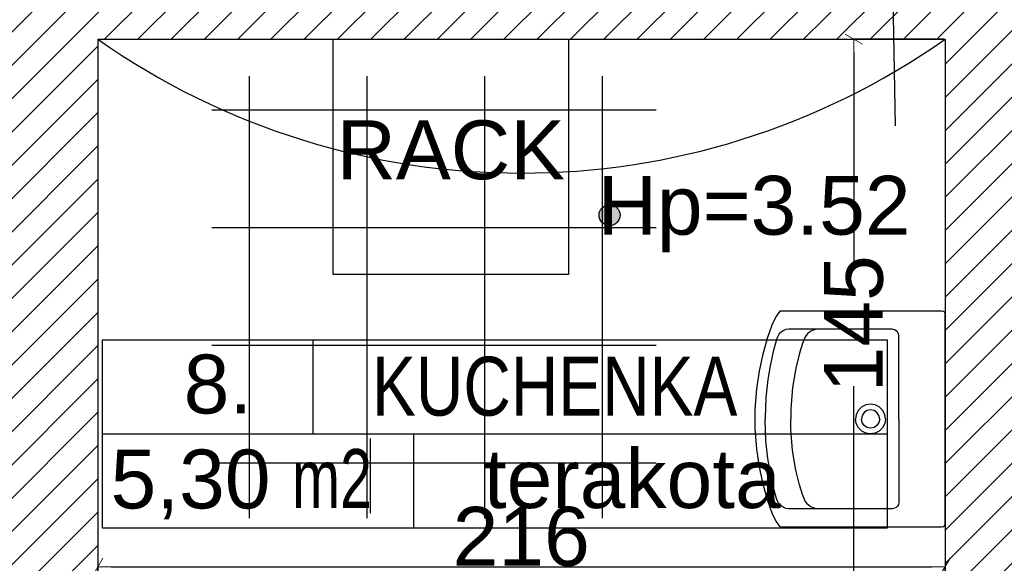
# Model space of a CAD drawing. Header units: millimetres. Extents: x 75543 to 124291, y -109148 to -86372.
# Tile 58 of 99: x 102088 to 104598, y -103611 to -102226. Entities that reach past the tile are written whole.
import ezdxf

# ---------------------------------------------------------------- set-up
doc = ezdxf.new("R2010")
doc.units = ezdxf.units.MM
doc.header["$MEASUREMENT"] = 0
for name, color, linetype in [('A-OPISY-2', 7, 'Continuous'), ('A-OPISY-3', 7, 'Continuous'), ('A-WYSOKOSCI', 7, 'Continuous'), ('A_okno', 7, 'Continuous'), ('DIM MALY', 7, 'Continuous'), ('Drawing & Figure', 7, 'Continuous'), ('meble', 7, 'Continuous'), ('POSADZKI', 7, 'Continuous'), ('strop', 7, 'Continuous'), ('Structural - Bearing', 7, 'Continuous')]:
    doc.layers.add(name, color=color, linetype=linetype)
doc.styles.add('STYL_AUTOMATYCZNY_1', font='arial.ttf')
doc.styles.add('STYL_AUTOMATYCZNY_2', font='arial.ttf')
doc.styles.add('STYL_AUTOMATYCZNY_6', font='arial.ttf', dxfattribs={"width": 0.8})
doc.styles.add('STYL_AUTOMATYCZNY_7', font='arial.ttf', dxfattribs={"width": 0.7})
doc.dimstyles.new('STYL_AUTOMATYCZNY__2', dxfattribs={"dimtxt": 150, "dimasz": 34.231941, "dimexe": 0.18, "dimexo": 3, "dimgap": 0, "dimtad": 1, "dimdec": 0, "dimlfac": 0.1, "dimzin": 0, "dimdsep": 46, "dimtxsty": 'STYL_AUTOMATYCZNY_2', "dimblk": 'ARROWHEAD_2', "dimblk1": 'ARROWHEAD_2', "dimblk2": 'ARROWHEAD_2', "dimcen": 0.09, "dimclrd": 5, "dimclre": 5, "dimclrt": 1, "dimadec": 0, "dimazin": 0, "dimtfac": 1, "dimtdec": 4, "dimtmove": 0, "dimatfit": 3, "dimfxl": 0, "dimtolj": 1, "dimtzin": 0, "dimarcsym": 0})
doc.dimstyles.new('STYL_AUTOMATYCZNY__3', dxfattribs={"dimtxt": 150, "dimasz": 34.231941, "dimexe": 0.18, "dimexo": 3, "dimgap": 0, "dimtad": 1, "dimtih": 1, "dimtoh": 1, "dimdec": 0, "dimlfac": 0.1, "dimzin": 0, "dimdsep": 46, "dimtxsty": 'STYL_AUTOMATYCZNY_2', "dimblk": 'ARROWHEAD_2', "dimblk1": 'ARROWHEAD_2', "dimblk2": 'ARROWHEAD_2', "dimcen": 0.09, "dimclrd": 5, "dimclre": 5, "dimclrt": 1, "dimadec": 0, "dimazin": 0, "dimtfac": 1, "dimtdec": 4, "dimtmove": 0, "dimatfit": 3, "dimfxl": 0, "dimtolj": 1, "dimtzin": 0, "dimarcsym": 0})

# ---------------------------------------------------------------- blocks, each defined once
blk = doc.blocks.new('ARROWHEAD_2')
at = {"color": 0, "linetype": 'Continuous', "lineweight": 0}
for p, q in [((0, 0), (-1, 0)), ((-0.378, -0.655), (0.378, 0.655))]:
    blk.add_line(p, q, dxfattribs=at)
blk = doc.blocks.new('*D896')
at = {"layer": 'Defpoints', "color": 0}
for p in [(104447.3, -102275.5), (104214.7, -103725.5), (104447.3, -103725.5)]:
    blk.add_point(p, dxfattribs=at)
at = {"layer": 'DIM MALY', "color": 5, "lineweight": -2}
for p, q in [((104444.3, -102275.5), (104214.6, -102275.5)), ((104214.7, -102309.7), (104214.7, -102841.7)), ((104214.7, -103691.3), (104214.7, -103160.1)), ((104444.3, -103725.5), (104214.6, -103725.5))]:
    blk.add_line(p, q, dxfattribs=at)
at = {"layer": 'DIM MALY', "color": 5, "lineweight": -2, "xscale": 34.23194115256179, "yscale": 34.23194115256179, "zscale": 34.23194115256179}
for p, rotation in [((104214.7, -102275.5), 90), ((104214.7, -103725.5), 270)]:
    blk.add_blockref('ARROWHEAD_2', p, dxfattribs=dict(at, rotation=rotation))
at = {"layer": 'DIM MALY', "color": 1, "insert": (104214.7, -103000.9), "char_height": 150, "attachment_point": 5, "rotation": 90, "style": 'STYL_AUTOMATYCZNY_2'}
blk.add_mtext('\\A1;145', dxfattribs=at)
blk = doc.blocks.new('*D904')
at = {"layer": 'Defpoints', "color": 0}
for p in [(104447.3, -103620.2), (102287.3, -103725.2), (104447.3, -103725.2)]:
    blk.add_point(p, dxfattribs=at)
at = {"layer": 'DIM MALY', "color": 5, "lineweight": -2}
for p, q in [((102287.3, -103722.2), (102287.3, -103620)), ((102321.5, -103620.2), (104413, -103620.2)), ((104447.3, -103722.2), (104447.3, -103620))]:
    blk.add_line(p, q, dxfattribs=at)
at = {"layer": 'DIM MALY', "color": 5, "lineweight": -2, "xscale": 34.23194115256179, "yscale": 34.23194115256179, "zscale": 34.23194115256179, "rotation": 180}
blk.add_blockref('ARROWHEAD_2', (102287.3, -103620.2), dxfattribs=at)
at = {"layer": 'DIM MALY', "color": 5, "lineweight": -2, "xscale": 34.23194115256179, "yscale": 34.23194115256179, "zscale": 34.23194115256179}
blk.add_blockref('ARROWHEAD_2', (104447.3, -103620.2), dxfattribs=at)
at = {"layer": 'DIM MALY', "color": 1, "insert": (103366.9, -103543.6), "char_height": 150, "attachment_point": 5, "style": 'STYL_AUTOMATYCZNY_2'}
blk.add_mtext('\\A1;216', dxfattribs=at)
blk = doc.blocks.new('*D994')
at = {"layer": 'Defpoints', "color": 0}
for p in [(101967.3, -89539.7), (107158.2, -89539.7), (107158.2, -107560.1)]:
    blk.add_point(p, dxfattribs=at)
at = {"layer": 'DIM MALY', "color": 5, "lineweight": -2}
for p, q in [((101967.3, -89542.7), (101967.3, -107560.3)), ((107158.2, -89542.7), (107158.2, -107560.3)), ((102001.5, -107560.1), (107123.9, -107560.1))]:
    blk.add_line(p, q, dxfattribs=at)
at = {"layer": 'DIM MALY', "color": 5, "lineweight": -2, "xscale": 34.23194115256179, "yscale": 34.23194115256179, "zscale": 34.23194115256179, "rotation": 180}
blk.add_blockref('ARROWHEAD_2', (101967.3, -107560.1), dxfattribs=at)
at = {"layer": 'DIM MALY', "color": 5, "lineweight": -2, "xscale": 34.23194115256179, "yscale": 34.23194115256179, "zscale": 34.23194115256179}
blk.add_blockref('ARROWHEAD_2', (107158.2, -107560.1), dxfattribs=at)
at = {"layer": 'DIM MALY', "color": 1, "insert": (104562.3, -107483.6), "char_height": 150, "attachment_point": 5, "style": 'STYL_AUTOMATYCZNY_2'}
blk.add_mtext('\\A1;519', dxfattribs=at)

msp = doc.modelspace()

# ---------------------------------------------------------------- hatches: boundary and pattern name
at = {"layer": 'A-WYSOKOSCI'}
msp.add_hatch(color=256, dxfattribs=at).paths.add_polyline_path([(103618.8, -102723.7, 1), (103565.4, -102723.7, 1)])
at = {"layer": 'Drawing & Figure'}
h = msp.add_hatch(dxfattribs=at)
h.set_pattern_fill('Common_Brick_0003', color=256, style=0, pattern_type=2)
h.set_pattern_definition([(45, (0, 0), (-42.426407, 42.426407), [])])
h.paths.add_polyline_path([(100597.2, -99673.5), (100984.4, -99674.1), (101567.2, -99675.1), (101567.2, -99753.6), (101567.2, -99893.6), (101567.2, -101430.2), (101567.3, -102115.2), (101647.3, -102115.2), (101647.3, -103725.2), (101647.3, -104725.5), (100777.3, -104725.5), (100668.1, -105005.5), (100668.1, -105264.9), (100668.1, -105275.5), (100897.6, -105340.5), (100897.6, -105390.9), (100910.3, -105390.9, 0.270785), (100955.9, -105442), (100966.7, -105446.2, -0.334097), (100987.3, -105475.2), (100997.3, -105475.2), (100997.3, -105485.5), (101062.2, -105485.5), (101962.3, -105485.5), (102027.3, -105485.5), (102027.3, -105475.2), (102037.3, -105475.2, -0.334097), (102057.9, -105446.2), (102068.6, -105442, 0.270785), (102114.3, -105390.9), (102126.9, -105390.9), (102126.9, -105340.5), (102356.5, -105275.5), (102356.5, -105005.5), (102377.3, -104725.5), (102287.3, -104725.5), (102287.3, -103725.2), (102287.3, -102275.5), (104316.1, -102275.5), (104447.3, -102275.5), (104447.3, -103725.5), (104638.7, -103717.6), (104768.7, -103717.6), (104768.7, -103716.6), (104768.7, -101677.4), (104768.7, -101626.4), (104638.7, -101626.4), (104447.3, -101645.2), (104447.3, -102135.2), (104313.8, -102135.4), (102277.4, -102137.7), (102290.6, -101430.2), (102307.3, -100544.9), (102587.3, -100544.9), (102593.5, -100204.9), (102733.5, -100204.9), (102733.5, -100544.9), (104447.3, -100544.9), (104447.3, -100746.2), (104768.7, -100746.2), (104768.7, -100544.9), (105807.3, -100544.9), (105807.3, -99964.9), (102477.6, -99964.9), (102447.9, -100013.9), (102443.6, -99997.5), (102477.6, -99964.9), (102187.3, -99964.9), (102187.3, -99844.9), (102192.2, -98890.5), (102207.3, -96002.6), (102207.3, -96002.4), (102087.6, -96002.4), (101631.6, -96045), (101637.1, -98890.5), (101637.3, -98965.2), (100984.4, -98964.1), (100597.2, -98963.5)])

# ---------------------------------------------------------------- linework, layer by layer
at = {"layer": 'A-OPISY-3'}
for p, q in [((102835.7, -103041.6), (102835.7, -103281.7)), ((102299.6, -103281.6), (104299.5, -103281.6)), ((103092.6, -103281.7), (103092.6, -103521.6)), ((102981.4, -103293.2), (102981.4, -103483.2))]:
    msp.add_line(p, q, dxfattribs=at)
msp.add_lwpolyline([(102299.6, -103521.6), (102299.6, -103041.6), (104299.5, -103041.6), (104299.5, -103521.6)], close=True, dxfattribs=at)
at = {"layer": 'A-WYSOKOSCI'}
msp.add_circle((103592.1, -102723.7), 26.7, dxfattribs=at)
at = {"layer": 'A_okno'}
msp.add_lwpolyline([(102887.3, -102275.5), (103487.3, -102275.5), (103487.3, -102875.5), (102887.3, -102875.5)], close=True, dxfattribs=at)
at = {"layer": 'DIM MALY'}
msp.add_line((104311.4, -101992.6), (104319.7, -102495.8), dxfattribs=at)
at = {"layer": 'meble'}
for p, q in [((104024.5, -103026.6), (104018.5, -103038)), ((104029.6, -103022.5), (104024.5, -103026.6)), ((104035, -103018.5), (104029.6, -103022.5)), ((104041.2, -103015.5), (104035, -103018.5)), ((104049.1, -103014.3), (104041.2, -103015.5)), ((104312.7, -103014.3), (104049.1, -103014.3)), ((104091, -103034.2), (104083.9, -103050.8)), ((104096.7, -103026.3), (104091, -103034.2)), ((104103.4, -103020.6), (104096.7, -103026.3)), ((104118, -103014.3), (104103.4, -103020.6)), ((104318, -103016.1), (104312.7, -103014.3)), ((104322.7, -103018.5), (104318, -103016.1)), ((104325.8, -103021.4), (104322.7, -103018.5)), ((104328.5, -103026), (104325.8, -103021.4)), ((104329.8, -103030.8), (104328.5, -103026)), ((104329.8, -103243.6), (104329.8, -103030.8)), ((104018.5, -103038), (104009.4, -103071.3)), ((104083.9, -103050.8), (104076.3, -103076)), ((104009.4, -103071.3), (104001.3, -103108.1)), ((104076.3, -103076), (104067.2, -103113.5)), ((104001.3, -103108.1), (103995.4, -103143.1)), ((104067.2, -103113.5), (104058.7, -103163.1)), ((103995.4, -103143.1), (103990.1, -103189)), ((104058.7, -103163.1), (104053.9, -103217.9)), ((103990.1, -103189), (103988.3, -103240.4)), ((104234.9, -103212.7), (104226.4, -103221.2)), ((104245.5, -103207.3), (104234.9, -103212.7)), ((104257.3, -103205.5), (104245.5, -103207.3)), ((104269, -103207.3), (104257.3, -103205.5)), ((104279.7, -103212.7), (104269, -103207.3)), ((104288.1, -103221.2), (104279.7, -103212.7)), ((104053.9, -103217.9), (104053.9, -103243.6)), ((104221, -103231.8), (104219.2, -103243.6)), ((104226.4, -103221.2), (104221, -103231.8)), ((104235.6, -103234.6), (104233.9, -103243.6)), ((104240.7, -103227), (104235.6, -103234.6)), ((104248.3, -103221.9), (104240.7, -103227)), ((104257.3, -103220.2), (104248.3, -103221.9)), ((104266.2, -103221.9), (104257.3, -103220.2)), ((104273.8, -103227), (104266.2, -103221.9)), ((104278.9, -103234.6), (104273.8, -103227)), ((104280.7, -103243.6), (104278.9, -103234.6)), ((104293.5, -103231.8), (104288.1, -103221.2)), ((104295.4, -103243.6), (104293.5, -103231.8)), ((103988.3, -103240.4), (103988.3, -103243.6)), ((103988.3, -103246.7), (103988.3, -103243.6)), ((103990.1, -103298.1), (103988.3, -103246.7)), ((104053.9, -103269.2), (104053.9, -103243.6)), ((104221, -103255.3), (104219.2, -103243.6)), ((104226.4, -103266), (104221, -103255.3)), ((104235.6, -103252.5), (104233.9, -103243.6)), ((104240.7, -103260.1), (104235.6, -103252.5)), ((104248.3, -103265.2), (104240.7, -103260.1)), ((104273.8, -103260.1), (104266.2, -103265.2)), ((104278.9, -103252.5), (104273.8, -103260.1)), ((104280.7, -103243.6), (104278.9, -103252.5)), ((104293.5, -103255.3), (104288.1, -103266)), ((104295.4, -103243.6), (104293.5, -103255.3)), ((104329.8, -103243.6), (104329.8, -103456.3)), ((104058.7, -103324), (104053.9, -103269.2)), ((104234.9, -103274.4), (104226.4, -103266)), ((104245.5, -103279.8), (104234.9, -103274.4)), ((104257.3, -103281.7), (104245.5, -103279.8)), ((104257.3, -103267), (104248.3, -103265.2)), ((104266.2, -103265.2), (104257.3, -103267)), ((104269, -103279.8), (104257.3, -103281.7)), ((104279.7, -103274.4), (104269, -103279.8)), ((104288.1, -103266), (104279.7, -103274.4)), ((103995.4, -103344), (103990.1, -103298.1)), ((104067.2, -103373.7), (104058.7, -103324)), ((104001.3, -103379.1), (103995.4, -103344)), ((104009.4, -103415.9), (104001.3, -103379.1)), ((104076.3, -103411.1), (104067.2, -103373.7)), ((104083.9, -103436.3), (104076.3, -103411.1)), ((104018.5, -103449.1), (104009.4, -103415.9)), ((104091, -103452.9), (104083.9, -103436.3)), ((104024.5, -103460.5), (104018.5, -103449.1)), ((104029.6, -103464.7), (104024.5, -103460.5)), ((104096.7, -103460.8), (104091, -103452.9)), ((104103.4, -103466.5), (104096.7, -103460.8)), ((104328.5, -103461.2), (104325.8, -103465.7)), ((104329.8, -103456.3), (104328.5, -103461.2)), ((104035, -103468.6), (104029.6, -103464.7)), ((104041.2, -103471.7), (104035, -103468.6)), ((104049.1, -103472.8), (104041.2, -103471.7)), ((104312.7, -103472.8), (104049.1, -103472.8)), ((104118, -103472.8), (104103.4, -103466.5)), ((104318, -103471), (104312.7, -103472.8)), ((104322.7, -103468.7), (104318, -103471)), ((104325.8, -103465.7), (104322.7, -103468.7))]:
    msp.add_line(p, q, dxfattribs=at)
msp.add_lwpolyline([(103962.3, -103243.6), (103962.7, -103268.2), (103966.7, -103320.3), (103973.8, -103365.9), (103982.1, -103405.6), (103994.2, -103448.6), (104005.8, -103482.6), (104015.9, -103503.8), (104026.4, -103518.6), (104438.1, -103518.6), (104443.2, -103517.9), (104445.9, -103516.2), (104447.3, -103513), (104447.3, -103243.6), (104447.3, -102974.2), (104445.9, -102971), (104443.2, -102969.3), (104438.1, -102968.6), (104026.4, -102968.6), (104015.9, -102983.3), (104005.8, -103004.5), (103994.2, -103038.6), (103982.1, -103081.5), (103973.8, -103121.2), (103966.7, -103166.8), (103962.7, -103219)], close=True, dxfattribs=at)
at = {"layer": 'POSADZKI'}
for p, q in [((102673, -102369.3), (102673, -103496.1)), ((102973, -102369.3), (102973, -103496.1)), ((103273, -102369.3), (103273, -103496.1)), ((103573, -102369.3), (103573, -103496.1)), ((102578, -102455.1), (103710.9, -102455.1)), ((102578, -102755.1), (103710.9, -102755.1)), ((102578, -103055.1), (103710.9, -103055.1)), ((102578, -103355.1), (103710.9, -103355.1))]:
    msp.add_line(p, q, dxfattribs=at)
at = {"layer": 'strop'}
msp.add_arc((103367.3, -100737.2), 1879.5, 234.9274, 305.0726, dxfattribs=at)
at = {"layer": 'Structural - Bearing'}
for p, q in [((102287.3, -102275.5), (102287.3, -104725.5)), ((102287.3, -102275.5), (104447.3, -102275.5)), ((104447.3, -102275.5), (104447.3, -103725.5))]:
    msp.add_line(p, q, dxfattribs=at)

# ---------------------------------------------------------------- texts
at = {"layer": 'A-OPISY-2', "char_height": 150}
for s, insert, attachment_point, style in [('\\A1;{\\pql;\\fArial|b0|i0|c238|p0;\\W1.000000;8.}', (102506.3, -103231.5), 7, 'STYL_AUTOMATYCZNY_1'), ('\\A1;{\\pql;\\fArial|b0|i0|c238|p0;\\W0.800000;KUCHENKA}', (102986.4, -103237), 7, 'STYL_AUTOMATYCZNY_6'), ('\\A1;{\\pql;\\fArial|b0|i0|c238|p0;\\W1.000000;terakota}', (103271.5, -103472.6), 7, 'STYL_AUTOMATYCZNY_1'), ('\\A1;{\\pqr;\\fArial|b0|i0|c238|p0;\\W0.700000;m2}', (102986.4, -103320.2), 3, 'STYL_AUTOMATYCZNY_7'), ('\\A1;{\\pql;\\fArial|b0|i0|c238|p0;\\W1.000000;5,30}', (102319.9, -103499.3), 7, 'STYL_AUTOMATYCZNY_1')]:
    msp.add_mtext(s, dxfattribs=dict(at, insert=insert, attachment_point=attachment_point, style=style))
at = {"layer": 'A-WYSOKOSCI', "char_height": 150, "attachment_point": 5, "style": 'STYL_AUTOMATYCZNY_1'}
for s, insert in [('\\A1;{\\pqc;\\fArial|b0|i0|c238|p0;\\W1.000000;RACK}', (103187.2, -102558.4)), ('\\A1;{\\pqc;\\fArial|b0|i0|c238|p0;\\W1.000000;Hp=3.52}', (103960.4, -102721.3))]:
    msp.add_mtext(s, dxfattribs=dict(at, insert=insert))

# ---------------------------------------------------------------- dimensions: what is measured, and where the dimension line sits
at = {"layer": 'DIM MALY'}
for base, p1, p2, picture, middle in [((107158.2, -107560.1), (101967.3, -89539.7), (107158.2, -89539.7), '*D994', (104562.3, -107560.1)), ((104447.3, -103620.2), (102287.3, -103725.2), (104447.3, -103725.2), '*D904', (103366.9, -103620.2))]:
    dim = msp.add_linear_dim(base=base, p1=p1, p2=p2, dimstyle='STYL_AUTOMATYCZNY__3', dxfattribs=at)
    dim.commit()
    dim.dimension.update_dxf_attribs({"geometry": picture, "text_midpoint": middle, "dimtype": 160})
dim = msp.add_linear_dim(base=(104214.7, -103725.5), p1=(104447.3, -102275.5), p2=(104447.3, -103725.5), angle=270, dimstyle='STYL_AUTOMATYCZNY__2', dxfattribs=at)
dim.commit()
dim.dimension.update_dxf_attribs({"geometry": '*D896', "text_midpoint": (104214.7, -103000.9), "dimtype": 160, "text_rotation": 90})

doc.saveas('drawing.dxf')
